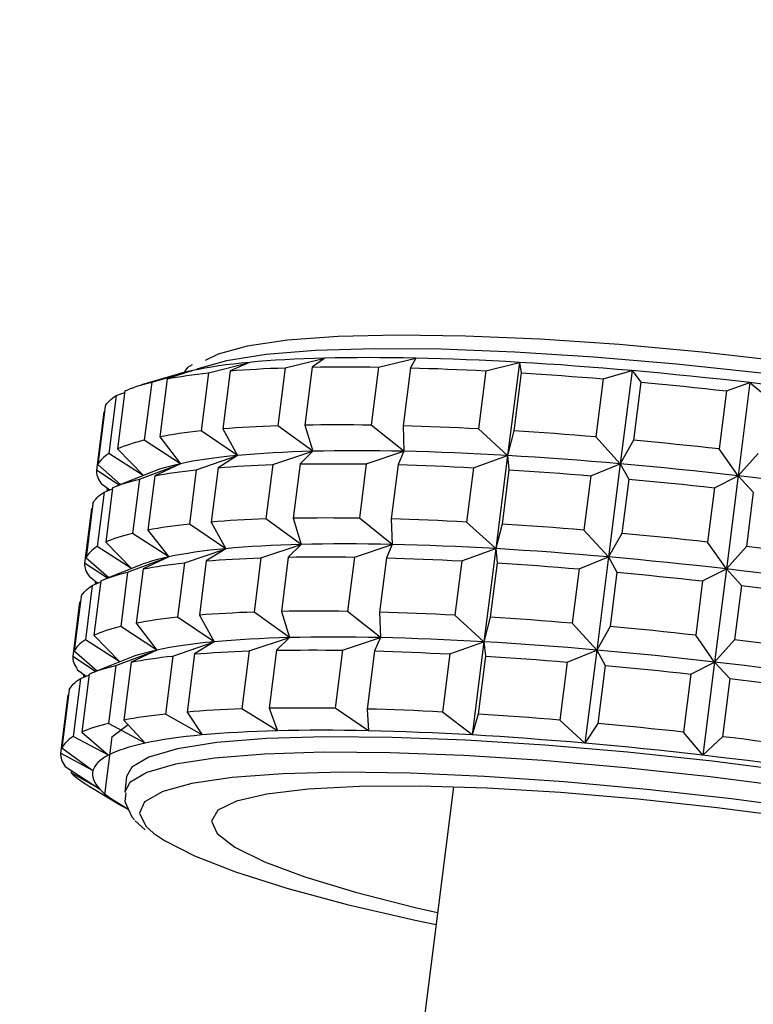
# Model space of a CAD drawing. Header units: millimetres. Extents: x -25785 to 64215, y 1802 to 45092.
# Tile 29 of 53: x 19390 to 19415, y 30822 to 30855. Entities that reach past the tile are written whole.
import ezdxf

# ---------------------------------------------------------------- set-up
doc = ezdxf.new("R2010")
doc.units = ezdxf.units.MM
doc.header["$MEASUREMENT"] = 0
doc.linetypes.add('CONTINU', pattern=[0])
for name, color, linetype in [('0_35___________', 7, 'Continuous'), ('LOC', 4, 'CONTINU'), ('PLAN', 7, 'CONTINU')]:
    doc.layers.add(name, color=color, linetype=linetype)
doc.styles.add('FDBES', font='simplex.shx')

# ---------------------------------------------------------------- blocks, each defined once
blk = doc.blocks.new('A$C7EBD59A9')
at = {"layer": 'PLAN', "color": 0, "linetype": 'Continuous'}
for p, q in [((181.959, 219.594), (182.603, 219.919)), ((182.603, 219.919), (183.101, 219.606)), ((182.603, 219.919), (182.603, 217.178)), ((174.91, 219.294), (175.852, 219.662)), ((175.852, 219.662), (175.944, 219.365)), ((175.852, 219.662), (175.852, 216.921)), ((178.338, 219.491), (179.145, 219.835)), ((179.145, 219.835), (179.445, 219.533)), ((179.145, 219.835), (179.145, 217.094)), ((171.791, 219.01), (172.837, 219.404)), ((172.837, 219.404), (172.718, 219.107)), ((175.944, 219.365), (175.944, 217.656)), ((178.338, 219.491), (178.338, 217.783)), ((179.445, 219.533), (179.445, 217.825)), ((181.959, 219.594), (181.959, 217.885)), ((169.088, 218.648), (170.202, 219.071)), ((170.202, 219.071), (169.875, 218.767)), ((172.718, 219.107), (172.718, 217.398)), ((174.91, 219.294), (174.91, 217.586)), ((169.875, 218.767), (169.875, 217.059)), ((171.791, 219.01), (171.791, 217.301)), ((166.893, 218.22), (168.037, 218.674)), ((168.037, 218.674), (167.514, 218.359)), ((169.088, 218.648), (169.088, 216.939)), ((165.28, 217.742), (166.415, 218.226)), ((166.415, 218.226), (165.714, 217.895)), ((166.893, 218.22), (166.893, 216.512)), ((167.514, 218.359), (167.514, 216.651)), ((165.949, 218.044), (164.999, 217.627)), ((165.714, 217.895), (165.714, 216.186)), ((183.101, 217.898), (182.603, 217.178)), ((165.28, 217.742), (165.28, 216.034)), ((175.944, 217.656), (175.852, 216.921)), ((179.145, 217.094), (178.338, 217.783)), ((179.445, 217.825), (179.145, 217.094)), ((182.603, 217.178), (181.959, 217.885)), ((164.305, 217.229), (164.537, 217.339)), ((164.537, 217.391), (164.537, 215.683)), ((172.718, 217.398), (172.837, 216.663)), ((175.852, 216.921), (174.91, 217.586)), ((164.305, 217.229), (164.305, 215.521)), ((169.875, 217.059), (170.202, 216.33)), ((172.837, 216.663), (171.791, 217.301)), ((178.338, 216.64), (179.145, 217.094)), ((179.145, 217.094), (179.445, 216.682)), ((179.145, 217.094), (179.145, 214.353)), ((181.959, 216.743), (182.603, 217.178)), ((182.603, 217.178), (183.101, 216.755)), ((182.603, 217.178), (182.603, 214.437)), ((164.022, 216.864), (164.022, 215.156)), ((170.202, 216.33), (169.088, 216.939)), ((174.91, 216.443), (175.852, 216.921)), ((175.852, 216.921), (175.944, 216.514)), ((175.852, 216.921), (175.852, 214.18)), ((181.959, 216.743), (181.959, 215.144)), ((183.101, 216.755), (183.101, 215.156)), ((164.001, 216.7), (164.022, 216.711)), ((164.001, 216.7), (164.001, 214.991)), ((168.037, 215.932), (166.893, 216.512)), ((167.514, 216.651), (168.037, 215.932)), ((171.791, 216.159), (172.837, 216.663)), ((172.837, 216.663), (172.718, 216.256)), ((175.944, 216.514), (175.944, 214.915)), ((178.338, 216.64), (178.338, 215.041)), ((179.445, 216.682), (179.445, 215.084)), ((165.714, 216.186), (166.415, 215.485)), ((169.088, 215.797), (170.202, 216.33)), ((170.202, 216.33), (169.875, 215.916)), ((172.718, 216.256), (172.718, 214.657)), ((174.91, 216.443), (174.91, 214.845)), ((166.415, 215.485), (165.28, 216.034)), ((166.893, 215.369), (168.037, 215.932)), ((168.037, 215.932), (167.514, 215.508)), ((169.875, 215.916), (169.875, 214.318)), ((171.791, 216.159), (171.791, 214.56)), ((164.537, 215.683), (165.382, 215.01)), ((169.088, 215.797), (169.088, 214.198)), ((165.379, 215.008), (164.305, 215.521)), ((165.28, 214.891), (166.415, 215.485)), ((166.415, 215.485), (165.714, 215.044)), ((166.893, 215.369), (166.893, 213.771)), ((167.514, 215.508), (167.514, 213.909)), ((164.022, 215.156), (164.757, 214.665)), ((165.614, 215.138), (164.646, 214.603)), ((165.714, 215.044), (165.714, 213.445)), ((179.145, 214.353), (178.338, 215.041)), ((179.445, 215.084), (179.145, 214.353)), ((182.603, 214.437), (181.959, 215.144)), ((183.101, 215.156), (182.603, 214.437)), ((164.715, 214.641), (164.001, 214.991)), ((165.28, 214.891), (165.28, 213.293)), ((175.852, 214.18), (174.91, 214.845)), ((175.944, 214.915), (175.852, 214.18)), ((164.188, 214.625), (164.459, 214.466)), ((164.305, 214.378), (164.537, 214.511)), ((164.378, 214.514), (164.378, 214.462)), ((164.416, 214.442), (164.378, 214.462)), ((164.537, 214.54), (164.537, 212.941)), ((172.837, 213.922), (171.791, 214.56)), ((172.718, 214.657), (172.837, 213.922)), ((164.305, 214.378), (164.305, 212.78)), ((170.202, 213.589), (169.088, 214.198)), ((169.875, 214.318), (170.202, 213.589)), ((174.91, 213.702), (175.852, 214.18)), ((175.852, 214.18), (175.944, 213.773)), ((175.852, 214.18), (175.852, 211.438)), ((178.338, 213.899), (179.145, 214.353)), ((179.145, 214.353), (179.445, 213.941)), ((179.145, 214.353), (179.145, 211.612)), ((181.959, 214.002), (182.603, 214.437)), ((182.603, 214.437), (183.101, 214.014)), ((182.603, 214.437), (182.603, 211.695)), ((164.022, 214.013), (164.022, 212.415)), ((167.514, 213.909), (168.037, 213.191)), ((171.791, 213.418), (172.837, 213.922)), ((172.837, 213.922), (172.718, 213.515)), ((178.338, 213.899), (178.338, 212.3)), ((179.445, 213.941), (179.445, 212.342)), ((181.959, 214.002), (181.959, 212.403)), ((183.101, 214.014), (183.101, 212.415)), ((164.001, 213.849), (164.022, 213.863)), ((164.001, 213.849), (164.001, 212.25)), ((168.037, 213.191), (166.893, 213.771)), ((169.088, 213.056), (170.202, 213.589)), ((170.202, 213.589), (169.875, 213.175)), ((174.91, 213.702), (174.91, 212.103)), ((175.944, 213.773), (175.944, 212.174)), ((166.415, 212.744), (165.28, 213.293)), ((165.714, 213.445), (166.415, 212.744)), ((171.791, 213.418), (171.791, 211.819)), ((172.718, 213.515), (172.718, 211.916)), ((166.893, 212.628), (168.037, 213.191)), ((168.037, 213.191), (167.514, 212.767)), ((169.088, 213.056), (169.088, 211.457)), ((169.875, 213.175), (169.875, 211.577)), ((165.379, 212.267), (164.305, 212.78)), ((164.537, 212.941), (165.382, 212.269)), ((165.28, 212.15), (166.415, 212.744)), ((166.415, 212.744), (165.714, 212.303)), ((167.514, 212.767), (167.514, 211.168)), ((166.893, 212.628), (166.893, 211.03)), ((164.715, 211.9), (164.001, 212.25)), ((164.022, 212.415), (164.757, 211.923)), ((165.614, 212.397), (164.646, 211.862)), ((165.28, 212.15), (165.28, 210.552)), ((165.714, 212.303), (165.714, 210.704)), ((175.944, 212.174), (175.852, 211.438)), ((179.145, 211.612), (178.338, 212.3)), ((179.445, 212.342), (179.145, 211.612)), ((182.603, 211.695), (181.959, 212.403)), ((183.101, 212.415), (182.603, 211.695)), ((164.188, 211.884), (164.459, 211.725)), ((172.718, 211.916), (172.837, 211.181)), ((175.852, 211.438), (174.91, 212.103)), ((164.305, 211.637), (164.537, 211.77)), ((164.305, 211.637), (164.305, 210.039)), ((164.378, 211.773), (164.378, 211.721)), ((164.416, 211.701), (164.378, 211.721)), ((164.537, 211.799), (164.537, 210.2)), ((169.875, 211.577), (170.202, 210.847)), ((172.837, 211.181), (171.791, 211.819)), ((178.338, 211.158), (179.145, 211.612)), ((179.145, 211.612), (179.445, 211.2)), ((179.145, 211.612), (179.145, 208.871)), ((181.959, 211.26), (182.603, 211.695)), ((182.603, 211.695), (183.101, 211.273)), ((182.603, 211.695), (182.603, 208.954)), ((170.202, 210.847), (169.088, 211.457)), ((174.91, 210.961), (175.852, 211.438)), ((175.852, 211.438), (175.944, 211.032)), ((175.852, 211.438), (175.852, 208.697)), ((164.001, 211.107), (164.022, 211.121)), ((164.001, 211.107), (164.001, 209.509)), ((164.022, 211.272), (164.022, 209.674)), ((168.037, 210.45), (166.893, 211.03)), ((167.514, 211.168), (168.037, 210.45)), ((171.791, 210.676), (172.837, 211.181)), ((172.837, 211.181), (172.718, 210.773)), ((175.944, 211.032), (175.944, 209.323)), ((178.338, 211.158), (178.338, 209.449)), ((179.445, 211.2), (179.445, 209.491)), ((181.959, 211.26), (181.959, 209.552)), ((183.101, 211.273), (183.101, 209.564)), ((165.714, 210.704), (166.415, 210.002)), ((169.088, 210.314), (170.202, 210.847)), ((170.202, 210.847), (169.875, 210.434)), ((172.718, 210.773), (172.718, 209.065)), ((174.91, 210.961), (174.91, 209.252)), ((166.415, 210.002), (165.28, 210.552)), ((166.893, 209.887), (168.037, 210.45)), ((168.037, 210.45), (167.514, 210.026)), ((169.875, 210.434), (169.875, 208.726)), ((171.791, 210.676), (171.791, 208.968)), ((164.537, 210.2), (165.382, 209.528)), ((169.088, 210.314), (169.088, 208.606)), ((165.379, 209.526), (164.305, 210.039)), ((165.28, 209.409), (166.415, 210.002)), ((166.415, 210.002), (165.714, 209.562)), ((166.893, 209.887), (166.893, 208.179)), ((167.514, 210.026), (167.514, 208.317)), ((164.022, 209.674), (164.757, 209.182)), ((165.614, 209.656), (164.646, 209.121)), ((165.714, 209.562), (165.714, 207.853)), ((182.603, 208.954), (181.959, 209.552)), ((183.101, 209.564), (182.603, 208.954)), ((164.715, 209.159), (164.001, 209.509)), ((165.28, 209.409), (165.28, 207.701)), ((175.944, 209.323), (175.852, 208.697)), ((179.145, 208.871), (178.338, 209.449)), ((179.445, 209.491), (179.145, 208.871)), ((164.188, 209.143), (164.459, 208.984)), ((164.305, 208.896), (164.537, 209.029)), ((164.378, 209.032), (164.378, 208.98)), ((164.416, 208.96), (164.378, 208.98)), ((164.537, 209.058), (164.537, 207.349)), ((172.718, 209.065), (172.837, 208.44)), ((175.852, 208.697), (174.91, 209.252)), ((164.305, 208.896), (164.305, 207.188)), ((169.875, 208.726), (170.202, 208.106)), ((172.837, 208.44), (171.791, 208.968)), ((164.022, 208.531), (164.022, 206.823)), ((170.202, 208.106), (169.088, 208.606)), ((164.001, 208.366), (164.022, 208.38)), ((164.001, 208.366), (164.001, 206.658)), ((168.037, 207.709), (166.893, 208.179)), ((167.514, 208.317), (168.037, 207.709)), ((165.714, 207.853), (166.415, 207.261)), ((166.415, 207.261), (165.28, 207.701)), ((165.422, 207.328), (165.853, 207.736)), ((164.537, 207.349), (165.392, 206.778)), ((165.422, 207.328), (165.422, 205.619)), ((165.392, 206.778), (164.305, 207.188)), ((175.5, 207.122), (175.5, 195.676)), ((164.022, 206.823), (165.003, 206.276)), ((165.003, 206.276), (164.001, 206.658)), ((164.188, 206.292), (165.261, 205.773)), ((164.378, 206.2), (164.378, 206.129)), ((165.261, 205.773), (164.378, 206.129)), ((166, 206.225), (166, 205.77)), ((164.999, 205.787), (165.949, 205.37)), ((166.157, 205.284), (165.422, 205.619)), ((166.414, 204.974), (166.731, 204.75))]:
    blk.add_line(p, q, dxfattribs=at)
at = {"layer": 'PLAN', "color": 6}
blk.add_line((166.74, 204.858), (166.982, 204.687), dxfattribs=at)
at = {"layer": 'PLAN', "color": 0, "linetype": 'Continuous', "flags": 128}
for points in [[(200.585, 218.944), (199.746, 219.239), (198.499, 219.551), (196.956, 219.834), (195.15, 220.082), (193.117, 220.291), (190.899, 220.456), (188.54, 220.574), (186.088, 220.642), (183.594, 220.659), (181.109, 220.625), (178.682, 220.541), (176.363, 220.407), (174.2, 220.228), (172.236, 220.006), (170.512, 219.745), (169.063, 219.453), (167.917, 219.133), (167.099, 218.793), (166.747, 218.562)], [(182.603, 219.919), (182.166, 219.913), (181.729, 219.907), (181.294, 219.898), (180.861, 219.889), (180.429, 219.877), (179.999, 219.865), (179.571, 219.851), (179.145, 219.835)], [(186.109, 219.909), (185.672, 219.916), (185.234, 219.92), (184.796, 219.924), (184.357, 219.926), (183.919, 219.926), (183.48, 219.925), (183.041, 219.923), (182.603, 219.919)], [(175.852, 219.662), (175.458, 219.634), (175.068, 219.605), (174.683, 219.575), (174.303, 219.543), (173.929, 219.51), (173.559, 219.476), (173.195, 219.441), (172.837, 219.404)], [(179.145, 219.835), (178.722, 219.818), (178.302, 219.8), (177.885, 219.781), (177.471, 219.759), (177.06, 219.737), (176.654, 219.713), (176.251, 219.688), (175.852, 219.662)], [(172.837, 219.404), (172.485, 219.366), (172.139, 219.327), (171.799, 219.287), (171.466, 219.246), (171.14, 219.204), (170.82, 219.161), (170.507, 219.116), (170.202, 219.071)], [(175.944, 219.365), (176.237, 219.383), (176.532, 219.4), (176.829, 219.417), (177.127, 219.433), (177.428, 219.449), (177.729, 219.464), (178.033, 219.478), (178.338, 219.491)], [(179.445, 219.533), (179.756, 219.543), (180.068, 219.553), (180.381, 219.561), (180.695, 219.569), (181.01, 219.576), (181.326, 219.583), (181.642, 219.589), (181.959, 219.594)], [(170.202, 219.071), (169.904, 219.024), (169.614, 218.977), (169.331, 218.929), (169.056, 218.879), (168.789, 218.829), (168.53, 218.778), (168.279, 218.726), (168.037, 218.674)], [(172.718, 219.107), (172.983, 219.132), (173.25, 219.157), (173.52, 219.182), (173.793, 219.205), (174.069, 219.228), (174.347, 219.251), (174.627, 219.273), (174.91, 219.294)], [(169.875, 218.767), (170.103, 218.8), (170.334, 218.831), (170.569, 218.862), (170.806, 218.893), (171.048, 218.923), (171.292, 218.952), (171.54, 218.981), (171.791, 219.01)], [(168.037, 218.674), (167.803, 218.62), (167.578, 218.566), (167.362, 218.511), (167.154, 218.455), (166.956, 218.399), (166.766, 218.342), (166.586, 218.284), (166.415, 218.226)], [(167.514, 218.359), (167.697, 218.397), (167.883, 218.434), (168.074, 218.471), (168.269, 218.507), (168.468, 218.543), (168.671, 218.578), (168.878, 218.613), (169.088, 218.648)], [(165.714, 217.895), (165.846, 217.937), (165.982, 217.978), (166.122, 218.019), (166.268, 218.06), (166.417, 218.101), (166.571, 218.141), (166.73, 218.181), (166.893, 218.22)], [(166.415, 218.226), (166.254, 218.167), (166.102, 218.108), (165.959, 218.048), (165.949, 218.044)], [(166.39, 218.39), (166.268, 218.297), (166.162, 218.106)], [(164.537, 217.391), (164.613, 217.436), (164.694, 217.48), (164.779, 217.524), (164.87, 217.568), (164.965, 217.612), (165.066, 217.656), (165.171, 217.699), (165.28, 217.742)], [(178.338, 217.783), (178.033, 217.769), (177.729, 217.755), (177.428, 217.74), (177.127, 217.725), (176.829, 217.709), (176.532, 217.692), (176.237, 217.675), (175.944, 217.656)], [(181.959, 217.885), (181.642, 217.88), (181.326, 217.875), (181.01, 217.868), (180.695, 217.861), (180.381, 217.853), (180.068, 217.844), (179.756, 217.835), (179.445, 217.825)], [(174.91, 217.586), (174.627, 217.564), (174.347, 217.543), (174.069, 217.52), (173.793, 217.497), (173.52, 217.473), (173.25, 217.449), (172.983, 217.424), (172.718, 217.398)], [(164.022, 216.864), (164.04, 216.91), (164.063, 216.956), (164.091, 217.002), (164.124, 217.048), (164.161, 217.093), (164.204, 217.139), (164.252, 217.184), (164.305, 217.229)], [(171.791, 217.301), (171.54, 217.273), (171.292, 217.244), (171.048, 217.215), (170.806, 217.185), (170.569, 217.154), (170.334, 217.123), (170.103, 217.091), (169.875, 217.059)], [(179.145, 217.094), (178.722, 217.077), (178.302, 217.059), (177.885, 217.039), (177.471, 217.018), (177.06, 216.996), (176.654, 216.972), (176.251, 216.947), (175.852, 216.921)], [(182.603, 217.178), (182.166, 217.172), (181.729, 217.165), (181.294, 217.157), (180.861, 217.147), (180.429, 217.136), (179.999, 217.124), (179.571, 217.11), (179.145, 217.094)], [(186.109, 217.168), (185.672, 217.174), (185.234, 217.179), (184.796, 217.183), (184.357, 217.185), (183.919, 217.185), (183.48, 217.184), (183.041, 217.182), (182.603, 217.178)], [(169.088, 216.939), (168.878, 216.905), (168.671, 216.87), (168.468, 216.834), (168.269, 216.799), (168.074, 216.762), (167.883, 216.725), (167.697, 216.688), (167.514, 216.651)], [(175.852, 216.921), (175.458, 216.893), (175.068, 216.864), (174.683, 216.833), (174.303, 216.802), (173.929, 216.769), (173.559, 216.735), (173.195, 216.699), (172.837, 216.663)], [(179.445, 216.682), (179.756, 216.692), (180.068, 216.702), (180.381, 216.71), (180.695, 216.718), (181.01, 216.725), (181.326, 216.732), (181.642, 216.738), (181.959, 216.743)], [(166.893, 216.512), (166.73, 216.473), (166.571, 216.433), (166.417, 216.392), (166.268, 216.352), (166.122, 216.311), (165.982, 216.27), (165.846, 216.228), (165.714, 216.186)], [(172.837, 216.663), (172.485, 216.625), (172.139, 216.586), (171.799, 216.546), (171.466, 216.505), (171.14, 216.463), (170.82, 216.419), (170.507, 216.375), (170.202, 216.33)], [(175.944, 216.514), (176.237, 216.532), (176.532, 216.549), (176.829, 216.566), (177.127, 216.582), (177.428, 216.598), (177.729, 216.612), (178.033, 216.627), (178.338, 216.64)], [(170.202, 216.33), (169.904, 216.283), (169.614, 216.236), (169.331, 216.188), (169.056, 216.138), (168.789, 216.088), (168.53, 216.037), (168.279, 215.985), (168.037, 215.932)], [(172.718, 216.256), (172.983, 216.281), (173.25, 216.306), (173.52, 216.331), (173.793, 216.354), (174.069, 216.377), (174.347, 216.4), (174.627, 216.422), (174.91, 216.443)], [(165.28, 216.034), (165.171, 215.991), (165.066, 215.947), (164.965, 215.904), (164.87, 215.86), (164.779, 215.816), (164.694, 215.772), (164.613, 215.727), (164.537, 215.683)], [(168.037, 215.932), (167.803, 215.879), (167.578, 215.825), (167.362, 215.77), (167.154, 215.714), (166.956, 215.658), (166.766, 215.601), (166.586, 215.543), (166.415, 215.485)], [(169.875, 215.916), (170.103, 215.949), (170.334, 215.98), (170.569, 216.011), (170.806, 216.042), (171.048, 216.072), (171.292, 216.101), (171.54, 216.13), (171.791, 216.159)], [(167.514, 215.508), (167.697, 215.546), (167.883, 215.583), (168.074, 215.62), (168.269, 215.656), (168.468, 215.692), (168.671, 215.727), (168.878, 215.762), (169.088, 215.797)], [(164.305, 215.521), (164.252, 215.476), (164.204, 215.43), (164.161, 215.385), (164.124, 215.339), (164.091, 215.294), (164.063, 215.248), (164.04, 215.202), (164.022, 215.156)], [(166.415, 215.485), (166.254, 215.426), (166.102, 215.367), (165.959, 215.307), (165.826, 215.247), (165.703, 215.186), (165.614, 215.138)], [(165.714, 215.044), (165.846, 215.086), (165.982, 215.127), (166.122, 215.168), (166.268, 215.209), (166.417, 215.25), (166.571, 215.29), (166.73, 215.33), (166.893, 215.369)], [(178.338, 215.041), (178.033, 215.028), (177.729, 215.014), (177.428, 214.999), (177.127, 214.984), (176.829, 214.968), (176.532, 214.951), (176.237, 214.933), (175.944, 214.915)], [(181.959, 215.144), (181.642, 215.139), (181.326, 215.133), (181.01, 215.127), (180.695, 215.12), (180.381, 215.112), (180.068, 215.103), (179.756, 215.094), (179.445, 215.084)], [(185.65, 215.149), (185.332, 215.153), (185.013, 215.156), (184.695, 215.158), (184.376, 215.159), (184.057, 215.159), (183.739, 215.159), (183.42, 215.158), (183.101, 215.156)], [(164.001, 214.991), (164.007, 214.945), (164.017, 214.899), (164.033, 214.854), (164.054, 214.808), (164.08, 214.762), (164.111, 214.716), (164.147, 214.671), (164.188, 214.625)], [(164.537, 214.54), (164.613, 214.585), (164.694, 214.629), (164.779, 214.673), (164.87, 214.717), (164.965, 214.761), (165.066, 214.805), (165.171, 214.848), (165.28, 214.891)], [(174.91, 214.845), (174.627, 214.823), (174.347, 214.801), (174.069, 214.779), (173.793, 214.756), (173.52, 214.732), (173.25, 214.708), (172.983, 214.683), (172.718, 214.657)], [(171.791, 214.56), (171.54, 214.532), (171.292, 214.503), (171.048, 214.474), (170.806, 214.444), (170.569, 214.413), (170.334, 214.382), (170.103, 214.35), (169.875, 214.318)], [(186.109, 214.427), (185.672, 214.433), (185.234, 214.438), (184.796, 214.442), (184.357, 214.443), (183.919, 214.444), (183.48, 214.443), (183.041, 214.44), (182.603, 214.437)], [(164.022, 214.013), (164.04, 214.059), (164.063, 214.105), (164.091, 214.151), (164.124, 214.197), (164.161, 214.242), (164.204, 214.288), (164.252, 214.333), (164.305, 214.378)], [(169.088, 214.198), (168.878, 214.164), (168.671, 214.129), (168.468, 214.093), (168.269, 214.057), (168.074, 214.021), (167.883, 213.984), (167.697, 213.947), (167.514, 213.909)], [(175.852, 214.18), (175.458, 214.152), (175.068, 214.123), (174.683, 214.092), (174.303, 214.061), (173.929, 214.028), (173.559, 213.994), (173.195, 213.958), (172.837, 213.922)], [(179.145, 214.353), (178.722, 214.336), (178.302, 214.318), (177.885, 214.298), (177.471, 214.277), (177.06, 214.255), (176.654, 214.231), (176.251, 214.206), (175.852, 214.18)], [(182.603, 214.437), (182.166, 214.431), (181.729, 214.424), (181.294, 214.416), (180.861, 214.406), (180.429, 214.395), (179.999, 214.383), (179.571, 214.369), (179.145, 214.353)], [(172.837, 213.922), (172.485, 213.884), (172.139, 213.845), (171.799, 213.805), (171.466, 213.764), (171.14, 213.722), (170.82, 213.678), (170.507, 213.634), (170.202, 213.589)], [(175.944, 213.773), (176.237, 213.791), (176.532, 213.808), (176.829, 213.825), (177.127, 213.841), (177.428, 213.857), (177.729, 213.871), (178.033, 213.885), (178.338, 213.899)], [(179.445, 213.941), (179.756, 213.951), (180.068, 213.96), (180.381, 213.969), (180.695, 213.977), (181.01, 213.984), (181.326, 213.991), (181.642, 213.997), (181.959, 214.002)], [(183.101, 214.014), (183.42, 214.015), (183.739, 214.016), (184.057, 214.017), (184.376, 214.016), (184.695, 214.015), (185.013, 214.013), (185.332, 214.01), (185.65, 214.007)], [(166.893, 213.771), (166.73, 213.731), (166.571, 213.692), (166.417, 213.651), (166.268, 213.611), (166.122, 213.57), (165.982, 213.529), (165.846, 213.487), (165.714, 213.445)], [(170.202, 213.589), (169.904, 213.542), (169.614, 213.495), (169.331, 213.446), (169.056, 213.397), (168.789, 213.347), (168.53, 213.296), (168.279, 213.244), (168.037, 213.191)], [(172.718, 213.515), (172.983, 213.54), (173.25, 213.565), (173.52, 213.589), (173.793, 213.613), (174.069, 213.636), (174.347, 213.659), (174.627, 213.681), (174.91, 213.702)], [(165.28, 213.293), (165.171, 213.25), (165.066, 213.206), (164.965, 213.163), (164.87, 213.119), (164.779, 213.075), (164.694, 213.03), (164.613, 212.986), (164.537, 212.941)], [(169.875, 213.175), (170.103, 213.208), (170.334, 213.239), (170.569, 213.27), (170.806, 213.301), (171.048, 213.331), (171.292, 213.36), (171.54, 213.389), (171.791, 213.418)], [(168.037, 213.191), (167.803, 213.138), (167.578, 213.084), (167.362, 213.029), (167.154, 212.973), (166.956, 212.916), (166.766, 212.859), (166.586, 212.802), (166.415, 212.744)], [(167.514, 212.767), (167.697, 212.804), (167.883, 212.842), (168.074, 212.878), (168.269, 212.915), (168.468, 212.951), (168.671, 212.986), (168.878, 213.021), (169.088, 213.056)], [(164.305, 212.78), (164.252, 212.735), (164.204, 212.689), (164.161, 212.644), (164.124, 212.598), (164.091, 212.552), (164.063, 212.507), (164.04, 212.461), (164.022, 212.415)], [(166.415, 212.744), (166.254, 212.685), (166.102, 212.625), (165.959, 212.566), (165.826, 212.505), (165.703, 212.445), (165.614, 212.397)], [(165.714, 212.303), (165.846, 212.345), (165.982, 212.386), (166.122, 212.427), (166.268, 212.468), (166.417, 212.509), (166.571, 212.549), (166.73, 212.589), (166.893, 212.628)], [(164.001, 212.25), (164.007, 212.204), (164.017, 212.158), (164.033, 212.112), (164.054, 212.067), (164.08, 212.021), (164.111, 211.975), (164.147, 211.929), (164.188, 211.884)], [(164.537, 211.799), (164.613, 211.843), (164.694, 211.888), (164.779, 211.932), (164.87, 211.976), (164.965, 212.02), (165.066, 212.064), (165.171, 212.107), (165.28, 212.15)], [(178.338, 212.3), (178.033, 212.287), (177.729, 212.273), (177.428, 212.258), (177.127, 212.243), (176.829, 212.227), (176.532, 212.21), (176.237, 212.192), (175.944, 212.174)], [(181.959, 212.403), (181.642, 212.398), (181.326, 212.392), (181.01, 212.386), (180.695, 212.379), (180.381, 212.371), (180.068, 212.362), (179.756, 212.353), (179.445, 212.342)], [(185.65, 212.408), (185.332, 212.412), (185.013, 212.414), (184.695, 212.416), (184.376, 212.418), (184.057, 212.418), (183.739, 212.418), (183.42, 212.417), (183.101, 212.415)], [(174.91, 212.103), (174.627, 212.082), (174.347, 212.06), (174.069, 212.038), (173.793, 212.015), (173.52, 211.991), (173.25, 211.967), (172.983, 211.942), (172.718, 211.916)], [(164.022, 211.272), (164.04, 211.318), (164.063, 211.364), (164.091, 211.41), (164.124, 211.455), (164.161, 211.501), (164.204, 211.547), (164.252, 211.592), (164.305, 211.637)], [(171.791, 211.819), (171.54, 211.791), (171.292, 211.762), (171.048, 211.732), (170.806, 211.702), (170.569, 211.672), (170.334, 211.641), (170.103, 211.609), (169.875, 211.577)], [(179.145, 211.612), (178.722, 211.595), (178.302, 211.577), (177.885, 211.557), (177.471, 211.536), (177.06, 211.514), (176.654, 211.49), (176.251, 211.465), (175.852, 211.438)], [(182.603, 211.695), (182.166, 211.69), (181.729, 211.683), (181.294, 211.675), (180.861, 211.665), (180.429, 211.654), (179.999, 211.641), (179.571, 211.627), (179.145, 211.612)], [(186.109, 211.686), (185.672, 211.692), (185.234, 211.697), (184.796, 211.7), (184.357, 211.702), (183.919, 211.703), (183.48, 211.702), (183.041, 211.699), (182.603, 211.695)], [(169.088, 211.457), (168.878, 211.423), (168.671, 211.388), (168.468, 211.352), (168.269, 211.316), (168.074, 211.28), (167.883, 211.243), (167.697, 211.206), (167.514, 211.168)], [(175.852, 211.438), (175.458, 211.411), (175.068, 211.382), (174.683, 211.351), (174.303, 211.32), (173.929, 211.287), (173.559, 211.253), (173.195, 211.217), (172.837, 211.181)], [(166.893, 211.03), (166.73, 210.99), (166.571, 210.95), (166.417, 210.91), (166.268, 210.87), (166.122, 210.829), (165.982, 210.788), (165.846, 210.746), (165.714, 210.704)], [(172.837, 211.181), (172.485, 211.143), (172.139, 211.104), (171.799, 211.064), (171.466, 211.023), (171.14, 210.981), (170.82, 210.937), (170.507, 210.893), (170.202, 210.847)], [(175.944, 211.032), (176.237, 211.05), (176.532, 211.067), (176.829, 211.084), (177.127, 211.1), (177.428, 211.116), (177.729, 211.13), (178.033, 211.144), (178.338, 211.158)], [(179.445, 211.2), (179.756, 211.21), (180.068, 211.219), (180.381, 211.228), (180.695, 211.236), (181.01, 211.243), (181.326, 211.25), (181.642, 211.255), (181.959, 211.26)], [(183.101, 211.273), (183.42, 211.274), (183.739, 211.275), (184.057, 211.276), (184.376, 211.275), (184.695, 211.274), (185.013, 211.272), (185.332, 211.269), (185.65, 211.266)], [(170.202, 210.847), (169.904, 210.801), (169.614, 210.754), (169.331, 210.705), (169.056, 210.656), (168.789, 210.606), (168.53, 210.555), (168.279, 210.503), (168.037, 210.45)], [(172.718, 210.773), (172.983, 210.799), (173.25, 210.824), (173.52, 210.848), (173.793, 210.872), (174.069, 210.895), (174.347, 210.918), (174.627, 210.94), (174.91, 210.961)], [(165.28, 210.552), (165.171, 210.508), (165.066, 210.465), (164.965, 210.421), (164.87, 210.378), (164.779, 210.334), (164.694, 210.289), (164.613, 210.245), (164.537, 210.2)], [(168.037, 210.45), (167.803, 210.397), (167.578, 210.342), (167.362, 210.287), (167.154, 210.232), (166.956, 210.175), (166.766, 210.118), (166.586, 210.061), (166.415, 210.002)], [(169.875, 210.434), (170.103, 210.466), (170.334, 210.498), (170.569, 210.529), (170.806, 210.56), (171.048, 210.59), (171.292, 210.619), (171.54, 210.648), (171.791, 210.676)], [(167.514, 210.026), (167.697, 210.063), (167.883, 210.101), (168.074, 210.137), (168.269, 210.174), (168.468, 210.21), (168.671, 210.245), (168.878, 210.28), (169.088, 210.314)], [(164.305, 210.039), (164.252, 209.994), (164.204, 209.948), (164.161, 209.903), (164.124, 209.857), (164.091, 209.811), (164.063, 209.766), (164.04, 209.72), (164.022, 209.674)], [(166.415, 210.002), (166.254, 209.944), (166.102, 209.884), (165.959, 209.825), (165.826, 209.764), (165.703, 209.704), (165.614, 209.656)], [(165.714, 209.562), (165.846, 209.603), (165.982, 209.645), (166.122, 209.686), (166.268, 209.727), (166.417, 209.768), (166.571, 209.808), (166.73, 209.848), (166.893, 209.887)], [(181.959, 209.552), (181.642, 209.547), (181.326, 209.541), (181.01, 209.535), (180.695, 209.528), (180.381, 209.52), (180.068, 209.511), (179.756, 209.502), (179.445, 209.491)], [(185.65, 209.557), (185.332, 209.561), (185.013, 209.563), (184.695, 209.565), (184.376, 209.567), (184.057, 209.567), (183.739, 209.567), (183.42, 209.566), (183.101, 209.564)], [(164.001, 209.509), (164.007, 209.463), (164.017, 209.417), (164.033, 209.371), (164.054, 209.325), (164.08, 209.28), (164.111, 209.234), (164.147, 209.188), (164.188, 209.143)], [(164.537, 209.058), (164.613, 209.102), (164.694, 209.147), (164.779, 209.191), (164.87, 209.235), (164.965, 209.279), (165.066, 209.322), (165.171, 209.366), (165.28, 209.409)], [(178.338, 209.449), (178.033, 209.436), (177.729, 209.422), (177.428, 209.407), (177.127, 209.392), (176.829, 209.376), (176.532, 209.359), (176.237, 209.341), (175.944, 209.323)], [(174.91, 209.252), (174.627, 209.231), (174.347, 209.209), (174.069, 209.187), (173.793, 209.164), (173.52, 209.14), (173.25, 209.116), (172.983, 209.091), (172.718, 209.065)], [(164.022, 208.531), (164.04, 208.577), (164.063, 208.623), (164.091, 208.669), (164.124, 208.714), (164.161, 208.76), (164.204, 208.805), (164.252, 208.851), (164.305, 208.896)], [(202, 206.225), (201.917, 206.474), (201.502, 206.831), (200.746, 207.176), (199.665, 207.502), (198.278, 207.804), (196.614, 208.074), (194.704, 208.309), (192.586, 208.504), (190.301, 208.654), (187.893, 208.756), (185.409, 208.81), (182.898, 208.813), (180.408, 208.766), (177.988, 208.669), (175.686, 208.524), (173.545, 208.335), (171.607, 208.105), (169.911, 207.839), (168.489, 207.54), (167.369, 207.217), (166.572, 206.874), (166.115, 206.518), (166, 206.225)], [(171.791, 208.968), (171.54, 208.94), (171.292, 208.911), (171.048, 208.881), (170.806, 208.851), (170.569, 208.821), (170.334, 208.79), (170.103, 208.758), (169.875, 208.726)], [(175.852, 208.697), (175.458, 208.67), (175.068, 208.64), (174.683, 208.61), (174.303, 208.578), (173.929, 208.546), (173.559, 208.511), (173.195, 208.476), (172.837, 208.44)], [(179.145, 208.871), (178.722, 208.854), (178.302, 208.836), (177.885, 208.816), (177.471, 208.795), (177.06, 208.773), (176.654, 208.749), (176.251, 208.724), (175.852, 208.697)], [(182.603, 208.954), (182.166, 208.949), (181.729, 208.942), (181.294, 208.934), (180.861, 208.924), (180.429, 208.913), (179.999, 208.9), (179.571, 208.886), (179.145, 208.871)], [(186.109, 208.945), (185.672, 208.951), (185.234, 208.956), (184.796, 208.959), (184.357, 208.961), (183.919, 208.962), (183.48, 208.961), (183.041, 208.958), (182.603, 208.954)], [(169.088, 208.606), (168.878, 208.572), (168.671, 208.537), (168.468, 208.501), (168.269, 208.465), (168.074, 208.429), (167.883, 208.392), (167.697, 208.355), (167.514, 208.317)], [(172.837, 208.44), (172.485, 208.402), (172.139, 208.363), (171.799, 208.323), (171.466, 208.282), (171.14, 208.239), (170.82, 208.196), (170.507, 208.152), (170.202, 208.106)], [(166.893, 208.179), (166.73, 208.139), (166.571, 208.099), (166.417, 208.059), (166.268, 208.019), (166.122, 207.978), (165.982, 207.937), (165.846, 207.895), (165.714, 207.853)], [(170.202, 208.106), (169.904, 208.06), (169.614, 208.013), (169.331, 207.964), (169.056, 207.915), (168.789, 207.865), (168.53, 207.814), (168.279, 207.762), (168.037, 207.709)], [(165.28, 207.701), (165.171, 207.657), (165.066, 207.614), (164.965, 207.57), (164.87, 207.527), (164.779, 207.483), (164.694, 207.438), (164.613, 207.394), (164.537, 207.349)], [(168.037, 207.709), (167.803, 207.656), (167.578, 207.601), (167.362, 207.546), (167.154, 207.491), (166.956, 207.434), (166.766, 207.377), (166.586, 207.32), (166.415, 207.261)], [(201.295, 205.66), (201.259, 205.691), (200.672, 206.041), (199.746, 206.375), (198.499, 206.686), (196.956, 206.969), (195.15, 207.218), (193.117, 207.426), (190.899, 207.592), (188.54, 207.709), (186.088, 207.778), (183.594, 207.795), (181.109, 207.761), (178.682, 207.676), (176.363, 207.543), (174.2, 207.363), (172.236, 207.141), (170.512, 206.881), (169.063, 206.588), (167.917, 206.269), (167.099, 205.929), (166.625, 205.576), (166.612, 205.56)], [(166.415, 207.261), (166.254, 207.203), (166.102, 207.143), (165.959, 207.083), (165.826, 207.023), (165.703, 206.963), (165.59, 206.901), (165.486, 206.84), (165.392, 206.778)], [(185.57, 207.479), (183.215, 207.488), (180.879, 207.445), (178.616, 207.351), (176.479, 207.208), (174.518, 207.02), (172.78, 206.791), (171.305, 206.527), (170.127, 206.233), (169.274, 205.916), (168.767, 205.585), (168.617, 205.247), (168.827, 204.909), (168.827, 204.909)], [(164.305, 207.188), (164.252, 207.143), (164.204, 207.097), (164.161, 207.052), (164.124, 207.006), (164.091, 206.96), (164.063, 206.915), (164.04, 206.869), (164.022, 206.823)], [(165.392, 206.778), (165.309, 206.716), (165.235, 206.654), (165.171, 206.591), (165.117, 206.529), (165.074, 206.466), (165.04, 206.403), (165.017, 206.34), (165.003, 206.276)], [(164.001, 206.658), (164.007, 206.612), (164.017, 206.566), (164.033, 206.52), (164.054, 206.474), (164.08, 206.429), (164.111, 206.383), (164.147, 206.337), (164.188, 206.292)], [(164.378, 206.129), (164.442, 206.084), (164.511, 206.039), (164.585, 205.995), (164.664, 205.95), (164.748, 205.906), (164.837, 205.862), (164.93, 205.818), (165.029, 205.774)], [(165.003, 206.276), (165, 206.213), (165.007, 206.15), (165.024, 206.087), (165.051, 206.024), (165.089, 205.961), (165.136, 205.898), (165.194, 205.835), (165.261, 205.773)], [(165.261, 205.773), (165.339, 205.71), (165.426, 205.648), (165.523, 205.587), (165.631, 205.525), (165.748, 205.465), (165.874, 205.404), (166.011, 205.344), (166.157, 205.284)], [(166.037, 205.755), (166.044, 205.496), (166.301, 205.081), (166.381, 205.005)], [(166.982, 204.687), (167.328, 204.509), (168.254, 204.175), (169.501, 203.863), (171.044, 203.58), (172.85, 203.332), (174.883, 203.123), (175.5, 203.071)], [(168.827, 204.909), (169.393, 204.579), (170.301, 204.266), (171.53, 203.977), (173.052, 203.718), (174.83, 203.495), (175.5, 203.428)]]:
    blk.add_lwpolyline(points, dxfattribs=at)
at = {"layer": 'PLAN', "color": 6, "flags": 128}
for points in [[(201.485, 218.26), (200.746, 218.595), (199.665, 218.922), (198.278, 219.223), (196.614, 219.494), (194.704, 219.729), (192.586, 219.923), (190.301, 220.073), (187.893, 220.176), (185.409, 220.229), (182.898, 220.232), (180.408, 220.185), (177.988, 220.088), (175.686, 219.944), (173.545, 219.755), (171.607, 219.525), (169.911, 219.258), (168.489, 218.96), (167.369, 218.636), (166.572, 218.293), (166.515, 218.26)], [(202, 205.77), (201.917, 206.019), (201.502, 206.375), (200.746, 206.72), (199.665, 207.047), (198.278, 207.348), (196.614, 207.619), (194.704, 207.854), (192.586, 208.048), (190.301, 208.198), (187.893, 208.301), (185.409, 208.355), (182.898, 208.358), (180.408, 208.31), (177.988, 208.214), (175.686, 208.069), (173.545, 207.88), (171.607, 207.65), (169.911, 207.383), (168.489, 207.085), (167.369, 206.761), (166.572, 206.418), (166.115, 206.063), (166, 205.763)], [(166.612, 205.56), (166.505, 205.216), (166.74, 204.858)]]:
    blk.add_lwpolyline(points, dxfattribs=at)
blk = doc.blocks.new('CONSOLE2')
at = {"layer": 'LOC', "xscale": 1.149999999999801, "yscale": 1.149999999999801, "zscale": 1.149999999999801, "rotation": 331.173118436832}
blk.add_blockref('A$C7EBD59A9', (-107.018, -166.936), dxfattribs=at)

msp = doc.modelspace()

# ---------------------------------------------------------------- block references
at = {"layer": 'LOC', "rotation": 21.61869571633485}
msp.add_blockref('CONSOLE2', (19212.45607, 30813.16086), dxfattribs=at)

# ---------------------------------------------------------------- texts
at = {"layer": '0_35___________', "insert": (19153.07399, 31288.19716), "char_height": 160, "attachment_point": 5, "rotation": 291.510933, "style": 'FDBES'}
msp.add_mtext('{\\fArial|b0|i0|c238|p34;\\C2;70 min 2,0Pb\\P60}', dxfattribs=at)

doc.saveas('drawing.dxf')
